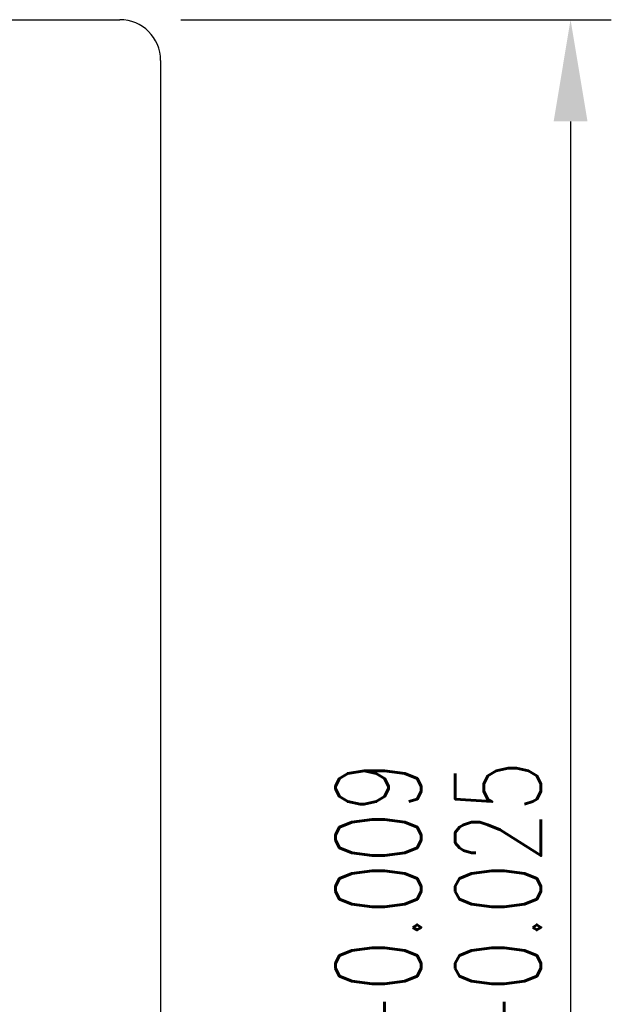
# Model space of a CAD drawing. Header units: millimetres. Extents: x -10 to 187, y 23 to 147.
# Tile 48 of 48: x 172 to 187, y 84 to 108. Entities that reach past the tile are written whole.
import ezdxf

# ---------------------------------------------------------------- set-up
doc = ezdxf.new("R2010")
doc.units = ezdxf.units.MM
doc.header["$LTSCALE"] = 0.1
doc.layers.get('DEFPOINTS').update_dxf_attribs({"linetype": 'CONTINUOUS'})
doc.layers.add('CHA', color=7, linetype='CONTINUOUS')
doc.layers.add('OUT', color=3, linetype='CONTINUOUS')
doc.styles.add('DIM-7', font='SIMPLEX.shx', dxfattribs={"width": 0.7, "bigfont": 'chineset.shx'})
doc.dimstyles.new('CNS', dxfattribs={"dimtxt": 3.5, "dimasz": 2.5, "dimexe": 1, "dimexo": 1.5, "dimgap": 0.09, "dimtad": 0, "dimdsep": 46, "dimtxsty": 'DIM-7', "dimcen": 0.09, "dimclrd": 1, "dimclre": 1, "dimclrt": 4, "dimadec": 0, "dimazin": 0, "dimtfac": 1, "dimtix": 1, "dimtmove": 2, "dimatfit": 3, "dimfxl": 1, "dimtvp": 0.971429, "dimtolj": 1, "dimarcsym": 0})

# ---------------------------------------------------------------- blocks, each defined once
blk = doc.blocks.new('*D6')
at = {"layer": 'CHA', "lineweight": -2, "transparency": 16777216}
for p, q in [((176.284, 108.384), (186.852, 108.384)), ((185.852, 105.884), (185.852, 60.884)), ((176.284, 58.384), (186.852, 58.384))]:
    blk.add_line(p, q, dxfattribs=at)
at = {"layer": 'CHA', "transparency": 16777216}
for points in [[(185.436, 105.884), (186.269, 105.884), (185.852, 108.384)], [(185.436, 60.884), (186.269, 60.884), (185.852, 58.384)]]:
    blk.add_solid(points, dxfattribs=at)
at = {"layer": 'DEFPOINTS', "color": 0, "transparency": 16777216}
for p in [(174.784, 108.384), (174.784, 58.384), (185.852, 58.384)]:
    blk.add_point(p, dxfattribs=at)
at = {"layer": 'CHA', "transparency": 16777216, "insert": (182.602, 83.384), "char_height": 3.5, "attachment_point": 5, "rotation": 90, "style": 'DIM-7'}
blk.add_mtext('\\A1;%%C50{\\H2.1;\\S-0.009^ -0.025;}', dxfattribs=at)

msp = doc.modelspace()

# ---------------------------------------------------------------- linework, layer by layer
at = {"layer": 'OUT', "color": 7}
for p, q in [((143.784, 108.384), (174.784, 108.384)), ((175.784, 107.384), (175.784, 59.384))]:
    msp.add_line(p, q, dxfattribs=at)
msp.add_arc((174.784, 107.384), 1, 0, 90, dxfattribs=at)

# ---------------------------------------------------------------- dimensions: what is measured, and where the dimension line sits
at = {"layer": 'CHA', "color": 7}
dim = msp.add_linear_dim(base=(185.852, 58.384), p1=(174.784, 108.384), p2=(174.784, 58.384), angle=90, text='%%C<>', dimstyle='CNS', override={"dimgap": 0.8, "dimtad": 1, "dimclrd": 256, "dimclre": 256, "dimclrt": 256, "dimadec": 2, "dimazin": 2, "dimtol": 1, "dimlim": 0, "dimtp": -0.009, "dimtm": 0.025, "dimtfac": 0.6, "dimtdec": 3, "dimtmove": 1}, dxfattribs=at)
dim.commit()
dim.dimension.update_dxf_attribs({"geometry": '*D6', "text_midpoint": (182.602, 83.384)})

doc.saveas('drawing.dxf')
